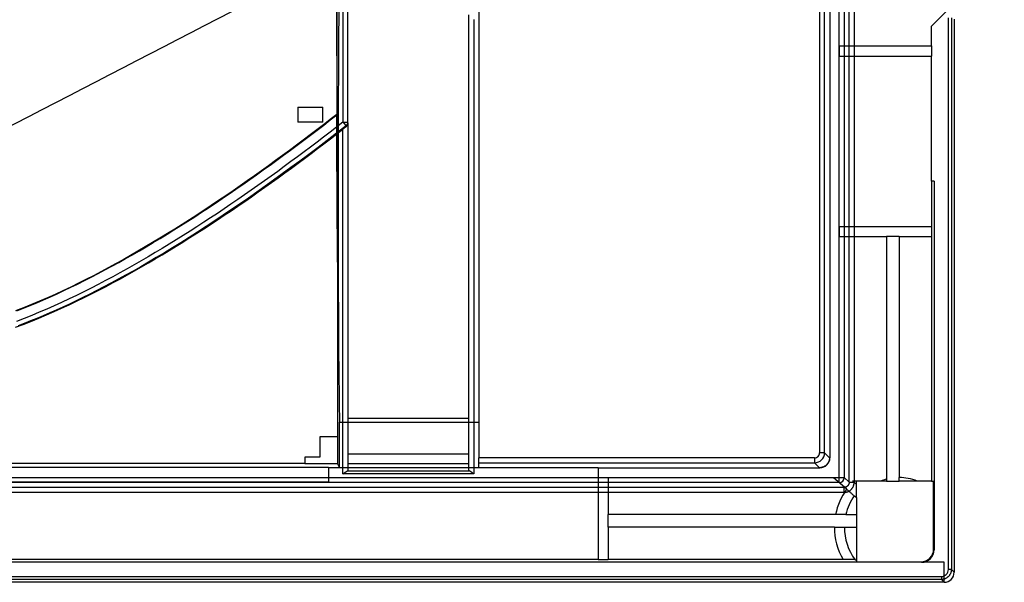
# Model space of a CAD drawing. Header units: millimetres. Extents: x -131 to 243, y -114 to 197.
# Tile 5 of 8: x 45 to 241, y -114 to -2. Entities that reach past the tile are written whole.
import ezdxf

# ---------------------------------------------------------------- set-up
doc = ezdxf.new("R2010")
doc.units = ezdxf.units.MM
doc.layers.add('MAIN-1', color=7, linetype='Continuous')
doc.layers.add('MAIN-2', color=7, linetype='Continuous')

msp = doc.modelspace()

# ---------------------------------------------------------------- linework, layer by layer
at = {"layer": 'MAIN-1'}
for p, q in [((204.26, 67.57), (204.26, -88.64)), ((205.26, -88.64), (205.26, 41.4)), ((206.31, 41.4), (206.31, -89.62)), ((241.1, 10.95), (226.6, -3.55)), ((136.3, 2.29), (136.3, -89.64)), ((226.6, -7.48), (226.6, -3.55)), ((208.25, -9.48), (208.25, -7.48)), ((208.25, -7.48), (226.6, -7.48)), ((226.6, -7.48), (226.6, -9.48)), ((208.25, -9.48), (226.6, -9.48)), ((226.6, -34.48), (226.6, -9.48)), ((100.2, -19.68), (100.2, -22.68)), ((100.2, -19.68), (105.2, -19.68)), ((105.2, -22.68), (105.2, -19.68)), ((107.96, -21.13), (106.65, -22.15)), ((106.67, -22.23), (107.99, -21.21)), ((107.96, -21.13), (107.97, -21.14)), ((107.97, -21.14), (107.98, -21.15)), ((108.04, -43.93), (107.97, -21.23)), ((107.98, -21.15), (107.98, -21.16)), ((107.98, -21.16), (107.99, -21.17)), ((107.99, -21.17), (107.99, -21.18)), ((107.99, -21.18), (108, -21.19)), ((108, -21.2), (108.04, -21.17)), ((108, -21.19), (108, -21.2)), ((108.04, -21.17), (108.04, -43.93)), ((105.2, -22.68), (100.2, -22.68)), ((105.32, -23.18), (103.98, -24.2)), ((104.04, -24.26), (105.36, -23.25)), ((106.65, -22.15), (105.32, -23.18)), ((105.36, -23.25), (106.67, -22.23)), ((102.64, -25.23), (101.28, -26.26)), ((101.38, -26.27), (102.71, -25.27)), ((103.98, -24.2), (102.64, -25.23)), ((102.71, -25.27), (104.04, -24.26)), ((99.91, -27.28), (98.54, -28.3)), ((98.71, -28.27), (100.04, -27.28)), ((101.28, -26.26), (99.91, -27.28)), ((100.04, -27.28), (101.38, -26.27)), ((97.15, -29.32), (95.76, -30.34)), ((96.01, -30.25), (97.36, -29.26)), ((98.54, -28.3), (97.15, -29.32)), ((97.36, -29.26), (98.71, -28.27)), ((94.36, -31.36), (92.96, -32.37)), ((93.31, -32.21), (94.66, -31.23)), ((95.76, -30.34), (94.36, -31.36)), ((94.66, -31.23), (96.01, -30.25)), ((91.54, -33.38), (90.12, -34.38)), ((90.59, -34.14), (91.95, -33.18)), ((92.96, -32.37), (91.54, -33.38)), ((91.95, -33.18), (93.31, -32.21)), ((87.86, -36.04), (89.23, -35.09)), ((90.12, -34.38), (88.7, -35.37)), ((89.23, -35.09), (90.59, -34.14)), ((226.6, -34.48), (226.6, -43.48)), ((227.1, -34.48), (226.6, -34.48)), ((227.1, -34.48), (227.1, -107.98)), ((85.12, -37.91), (86.49, -36.98)), ((87.27, -36.36), (85.83, -37.35)), ((86.49, -36.98), (87.86, -36.04)), ((88.7, -35.37), (87.27, -36.36)), ((82.38, -39.75), (83.75, -38.84)), ((84.39, -38.33), (82.94, -39.29)), ((83.75, -38.84), (85.12, -37.91)), ((85.83, -37.35), (84.39, -38.33)), ((80.03, -41.21), (78.57, -42.15)), ((79.62, -41.56), (81, -40.66)), ((81.49, -40.26), (80.03, -41.21)), ((81, -40.66), (82.38, -39.75)), ((82.94, -39.29), (81.49, -40.26)), ((77.11, -43.08), (75.64, -44.01)), ((76.87, -43.32), (78.25, -42.44)), ((78.57, -42.15), (77.11, -43.08)), ((78.25, -42.44), (79.62, -41.56)), ((74.17, -44.92), (72.7, -45.82)), ((72.73, -45.88), (74.11, -45.04)), ((74.11, -45.04), (75.49, -44.18)), ((75.64, -44.01), (74.17, -44.92)), ((75.49, -44.18), (76.87, -43.32)), ((108.04, -43.93), (108.08, -57.4)), ((208.25, -45.48), (208.25, -43.48)), ((208.25, -43.48), (226.6, -43.48)), ((226.64, -43.48), (226.6, -43.48)), ((226.64, -45.48), (226.64, -43.48)), ((71.23, -46.71), (69.76, -47.58)), ((69.97, -47.53), (71.35, -46.71)), ((72.7, -45.82), (71.23, -46.71)), ((71.35, -46.71), (72.73, -45.88)), ((208.25, -45.48), (217.6, -45.48)), ((217.6, -45.48), (217.6, -93.9)), ((220.1, -45.48), (217.6, -45.48)), ((220.1, -45.48), (226.6, -45.48)), ((220.1, -45.48), (220.1, -93.58)), ((226.6, -45.48), (226.6, -94.27)), ((226.64, -45.48), (226.6, -45.48)), ((68.28, -48.44), (66.81, -49.29)), ((67.22, -49.13), (68.6, -48.34)), ((69.76, -47.58), (68.28, -48.44)), ((68.6, -48.34), (69.97, -47.53)), ((63.85, -50.95), (62.38, -51.75)), ((63.1, -51.43), (64.47, -50.68)), ((65.33, -50.13), (63.85, -50.95)), ((64.47, -50.68), (65.84, -49.91)), ((66.81, -49.29), (65.33, -50.13)), ((65.84, -49.91), (67.22, -49.13)), ((58.99, -53.6), (60.35, -52.89)), ((60.9, -52.54), (59.42, -53.31)), ((60.35, -52.89), (61.72, -52.17)), ((62.38, -51.75), (60.9, -52.54)), ((61.72, -52.17), (63.1, -51.43)), ((56.42, -54.83), (54.89, -55.58)), ((54.9, -55.63), (56.26, -54.97)), ((56.26, -54.97), (57.62, -54.29)), ((57.93, -54.08), (56.42, -54.83)), ((57.62, -54.29), (58.99, -53.6)), ((59.42, -53.31), (57.93, -54.08)), ((50.84, -57.52), (52.19, -56.91)), ((53.35, -56.31), (51.8, -57.03)), ((52.19, -56.91), (53.54, -56.28)), ((54.89, -55.58), (53.35, -56.31)), ((53.54, -56.28), (54.9, -55.63)), ((46.81, -59.24), (48.15, -58.69)), ((48.67, -58.41), (47.09, -59.08)), ((48.15, -58.69), (49.49, -58.11)), ((50.24, -57.73), (48.67, -58.41)), ((49.49, -58.11), (50.84, -57.52)), ((51.8, -57.03), (50.24, -57.73)), ((108.08, -57.4), (108.08, -85.48)), ((45.5, -59.72), (43.9, -60.34)), ((44.14, -60.31), (45.48, -59.78)), ((45.48, -59.78), (46.81, -59.24)), ((47.09, -59.08), (45.5, -59.72)), ((108.52, -91.58), (108.52, -82.56)), ((108.52, -82.56), (136.3, -82.56)), ((104.6, -85.48), (104.6, -89.48)), ((108.08, -85.48), (104.6, -85.48)), ((108.08, -85.48), (108.11, -85.48)), ((108.11, -85.48), (108.11, -90.76)), ((101.6, -89.48), (101.6, -90.71)), ((104.6, -89.48), (101.6, -89.48)), ((136.3, -90.64), (136.3, -89.64)), ((203.26, -89.64), (136.3, -89.64)), ((205.26, -88.64), (204.26, -88.64)), ((205.26, -88.64), (206.24, -89.62)), ((206.11, -90.32), (206.08, -90.4)), ((206.14, -90.23), (206.11, -90.32)), ((206.17, -90.15), (206.14, -90.23)), ((206.19, -90.06), (206.17, -90.15)), ((206.21, -89.97), (206.19, -90.06)), ((206.22, -89.89), (206.21, -89.97)), ((206.23, -89.8), (206.22, -89.89)), ((206.24, -89.71), (206.23, -89.8)), ((206.31, -89.62), (206.24, -89.62)), ((206.24, -89.62), (206.24, -89.71)), ((106.3, -91.57), (5.9, -91.57)), ((10.6, -90.71), (101.6, -90.71)), ((101.6, -90.71), (101.6, -90.76)), ((101.6, -90.76), (108.11, -90.76)), ((106.3, -91.57), (106.3, -94.47)), ((160.1, -91.62), (106.3, -91.62)), ((108.52, -91.58), (108.11, -90.76)), ((108.52, -91.58), (136.3, -91.58)), ((136.3, -91.58), (136.3, -90.64)), ((136.3, -90.64), (203.26, -90.64)), ((160.1, -91.62), (160.1, -109.95)), ((160.1, -91.62), (204.24, -91.62)), ((204.24, -91.62), (203.26, -90.64)), ((204.33, -91.62), (204.24, -91.62)), ((204.24, -91.62), (204.31, -91.62)), ((204.42, -91.61), (204.33, -91.62)), ((204.51, -91.6), (204.42, -91.61)), ((204.6, -91.59), (204.51, -91.6)), ((204.69, -91.57), (204.6, -91.59)), ((204.77, -91.54), (204.69, -91.57)), ((204.86, -91.52), (204.77, -91.54)), ((204.94, -91.49), (204.86, -91.52)), ((205.03, -91.46), (204.94, -91.49)), ((205.11, -91.42), (205.03, -91.46)), ((205.19, -91.38), (205.11, -91.42)), ((205.27, -91.33), (205.19, -91.38)), ((205.34, -91.28), (205.27, -91.33)), ((205.42, -91.23), (205.34, -91.28)), ((205.49, -91.18), (205.42, -91.23)), ((205.56, -91.12), (205.49, -91.18)), ((205.62, -91.06), (205.56, -91.12)), ((205.69, -91), (205.62, -91.06)), ((205.75, -90.93), (205.69, -91)), ((205.8, -90.86), (205.75, -90.93)), ((205.86, -90.79), (205.8, -90.86)), ((205.91, -90.72), (205.86, -90.79)), ((205.96, -90.64), (205.91, -90.72)), ((206, -90.56), (205.96, -90.64)), ((206.04, -90.48), (206, -90.56)), ((206.08, -90.4), (206.04, -90.48)), ((207.02, -93.62), (162.1, -93.62)), ((162.1, -93.62), (162.1, -100.98)), ((209.66, -95.91), (207.02, -93.62)), ((217.6, -93.9), (217.6, -93.95)), ((217.6, -93.95), (217.6, -94.01)), ((217.6, -94.01), (217.6, -94.06)), ((217.6, -94.06), (217.6, -94.11)), ((217.6, -94.11), (217.6, -94.16)), ((217.6, -94.16), (217.6, -94.22)), ((217.6, -94.22), (217.6, -94.27)), ((220.1, -94.27), (220.1, -93.58)), ((106.3, -94.47), (5.9, -94.47)), ((209.66, -95.91), (209.78, -96.01)), ((209.78, -96.01), (209.9, -96.12)), ((209.9, -96.12), (210.03, -96.23)), ((211.07, -94.27), (210.82, -94.27)), ((210.82, -94.27), (210.95, -94.38)), ((211.6, -94.94), (210.95, -94.38)), ((211.6, -94.27), (211.07, -94.27)), ((216.47, -94.27), (211.6, -94.27)), ((211.6, -94.94), (211.6, -94.27)), ((211.6, -97.59), (211.6, -94.94)), ((216.63, -94.27), (216.47, -94.27)), ((216.79, -94.27), (216.63, -94.27)), ((216.96, -94.27), (216.79, -94.27)), ((217.12, -94.27), (216.96, -94.27)), ((217.28, -94.27), (217.12, -94.27)), ((217.44, -94.27), (217.28, -94.27)), ((217.6, -94.27), (217.44, -94.27)), ((217.6, -94.27), (220.1, -94.27)), ((220.42, -94.27), (220.1, -94.27)), ((220.74, -94.27), (220.42, -94.27)), ((221.06, -94.27), (220.74, -94.27)), ((221.38, -94.27), (221.06, -94.27)), ((221.7, -94.27), (221.38, -94.27)), ((222.03, -94.27), (221.7, -94.27)), ((222.36, -94.27), (222.03, -94.27)), ((222.7, -94.27), (222.36, -94.27)), ((223.04, -94.27), (222.7, -94.27)), ((223.38, -94.27), (223.04, -94.27)), ((223.73, -94.27), (223.38, -94.27)), ((226.6, -94.27), (223.73, -94.27)), ((226.6, -94.27), (227, -94.27)), ((227, -107.88), (227, -94.27)), ((210.03, -96.23), (210.15, -96.34)), ((210.15, -96.34), (210.26, -96.43)), ((210.26, -96.43), (210.37, -96.53)), ((210.37, -96.53), (210.48, -96.63)), ((210.48, -96.63), (210.59, -96.72)), ((210.59, -96.72), (210.68, -96.8)), ((210.68, -96.8), (210.77, -96.87)), ((210.77, -96.87), (210.85, -96.94)), ((210.85, -96.94), (210.92, -97.01)), ((210.92, -97.01), (210.99, -97.07)), ((210.99, -97.07), (211.05, -97.11)), ((211.05, -97.11), (211.09, -97.15)), ((211.09, -97.15), (211.12, -97.18)), ((211.12, -97.18), (211.15, -97.21)), ((211.15, -97.21), (211.17, -97.22)), ((211.23, -97.28), (211.17, -97.22)), ((211.17, -97.22), (211.17, -97.22)), ((211.29, -97.33), (211.23, -97.28)), ((211.35, -97.38), (211.29, -97.33)), ((211.42, -97.43), (211.35, -97.38)), ((211.48, -97.49), (211.42, -97.43)), ((211.54, -97.54), (211.48, -97.49)), ((211.6, -97.59), (211.54, -97.54)), ((211.6, -97.59), (211.6, -97.94)), ((211.6, -97.94), (211.6, -98.27)), ((211.6, -98.27), (211.6, -98.6)), ((211.6, -98.6), (211.6, -98.92)), ((211.6, -98.92), (211.6, -99.23)), ((211.6, -99.23), (211.6, -99.54)), ((211.6, -99.54), (211.6, -99.84)), ((211.6, -99.84), (211.6, -100.13)), ((211.6, -100.13), (211.6, -100.42)), ((207.44, -100.98), (162.1, -100.98)), ((162.1, -103.48), (162.1, -100.98)), ((207.58, -100.98), (207.44, -100.98)), ((207.72, -100.98), (207.58, -100.98)), ((207.86, -100.98), (207.72, -100.98)), ((207.99, -100.98), (207.86, -100.98)), ((208.13, -100.98), (207.99, -100.98)), ((208.25, -100.98), (208.13, -100.98)), ((208.37, -100.98), (208.25, -100.98)), ((208.49, -100.98), (208.37, -100.98)), ((208.61, -100.98), (208.49, -100.98)), ((208.73, -100.98), (208.61, -100.98)), ((208.83, -100.98), (208.73, -100.98)), ((208.93, -100.98), (208.83, -100.98)), ((209.02, -100.98), (208.93, -100.98)), ((209.11, -100.98), (209.02, -100.98)), ((209.19, -100.98), (209.11, -100.98)), ((209.26, -100.98), (209.19, -100.98)), ((209.32, -100.98), (209.26, -100.98)), ((209.37, -100.98), (209.32, -100.98)), ((209.41, -100.98), (209.37, -100.98)), ((209.44, -100.98), (209.41, -100.98)), ((209.47, -100.98), (209.44, -100.98)), ((209.49, -100.98), (209.47, -100.98)), ((209.49, -100.98), (209.8, -100.98)), ((209.49, -100.98), (209.49, -100.98)), ((209.8, -100.98), (210.11, -100.98)), ((210.11, -100.98), (210.41, -100.98)), ((210.41, -100.98), (210.71, -100.98)), ((210.71, -100.98), (211.01, -100.98)), ((211.01, -100.98), (211.3, -100.98)), ((211.3, -100.98), (211.6, -100.98)), ((211.6, -100.42), (211.6, -100.7)), ((211.6, -100.7), (211.6, -100.98)), ((211.6, -100.98), (211.6, -103.48)), ((162.1, -103.48), (162.1, -109.95)), ((207.2, -103.48), (162.1, -103.48)), ((207.2, -103.48), (209.2, -103.48)), ((209.2, -103.48), (211.6, -103.48)), ((211.6, -103.48), (211.6, -103.78)), ((211.6, -103.78), (211.6, -104.09)), ((211.6, -104.09), (211.6, -104.39)), ((211.6, -104.39), (211.6, -104.7)), ((211.6, -104.7), (211.6, -105.01)), ((211.6, -105.01), (211.6, -105.32)), ((211.6, -105.32), (211.6, -105.63)), ((211.6, -105.63), (211.6, -105.95)), ((211.6, -105.95), (211.6, -106.28)), ((211.6, -106.28), (211.6, -106.61)), ((211.6, -106.61), (211.6, -106.94)), ((211.6, -106.94), (211.6, -107.29)), ((211.6, -107.29), (211.6, -107.64)), ((211.6, -107.64), (211.6, -108)), ((211.6, -108), (211.6, -108.37)), ((227, -107.88), (227.1, -107.98)), ((160.1, -109.95), (-47.9, -109.95)), ((160.1, -109.98), (160.1, -109.95)), ((162.1, -109.98), (162.1, -109.95)), ((208.94, -109.95), (162.1, -109.95)), ((209.06, -109.95), (208.94, -109.95)), ((209.19, -109.95), (209.06, -109.95)), ((209.32, -109.95), (209.19, -109.95)), ((209.45, -109.95), (209.32, -109.95)), ((209.57, -109.95), (209.45, -109.95)), ((209.7, -109.95), (209.57, -109.95)), ((209.82, -109.95), (209.7, -109.95)), ((209.93, -109.95), (209.82, -109.95)), ((210.05, -109.95), (209.93, -109.95)), ((210.17, -109.95), (210.05, -109.95)), ((210.28, -109.95), (210.17, -109.95)), ((210.39, -109.95), (210.28, -109.95)), ((210.5, -109.95), (210.39, -109.95)), ((210.6, -109.95), (210.5, -109.95)), ((210.69, -109.95), (210.6, -109.95)), ((210.78, -109.95), (210.69, -109.95)), ((210.87, -109.95), (210.78, -109.95)), ((210.95, -109.95), (210.87, -109.95)), ((211.03, -109.95), (210.95, -109.95)), ((211.1, -109.96), (211.03, -109.95)), ((211.16, -109.96), (211.1, -109.96)), ((211.21, -109.96), (211.16, -109.96)), ((211.25, -109.96), (211.21, -109.96)), ((211.29, -109.96), (211.25, -109.96)), ((211.31, -109.96), (211.29, -109.96)), ((211.33, -109.96), (211.31, -109.96)), ((211.34, -109.96), (211.33, -109.96)), ((211.34, -109.96), (211.34, -109.96)), ((211.34, -109.96), (211.34, -109.97)), ((211.34, -109.97), (211.34, -109.97)), ((211.34, -109.97), (211.34, -109.97)), ((211.34, -109.97), (211.34, -109.97)), ((211.34, -109.97), (211.34, -109.97)), ((211.34, -109.97), (211.34, -109.97)), ((211.6, -108.37), (211.6, -108.75)), ((211.6, -108.75), (211.6, -109.14)), ((211.6, -109.14), (211.6, -109.55)), ((211.6, -109.55), (211.6, -109.97)), ((224.6, -110.48), (-112.4, -110.48)), ((162.1, -109.98), (160.1, -109.98)), ((211.6, -109.97), (211.6, -110.38)), ((211.6, -110.38), (224.5, -110.38)), ((224.6, -110.48), (224.5, -110.38)), ((229.1, -110.48), (224.6, -110.48)), ((229.1, -114.48), (229.1, -110.48))]:
    msp.add_line(p, q, dxfattribs=at)
for radius, start, end in [(9.9, 104.6255, 111.5278), (9.9, 68.4722, 90), (12.9, 144.0492, 168.8255), (12.9, 134.4406, 135.1567), (10.9, 144.9787, 166.7407), (12.9, 180, 210.0809), (10.9, 180, 216.4977)]:
    msp.add_arc((220.1, -103.48), radius, start, end, dxfattribs=at)
for centre, major_axis, ratio, start_param, end_param in [((122.46, 34.52), (0, 1662.42), 0.008727, 1.564159, 1.60428), ((108.64, -36.6), (0, -47.8), 0.008726, -2.766748, -0.278714), ((155.09, 34.59), (3216.52, 1663.72), 0.000001, 1.58695, 1.613806), ((203.26, -88.64), (0, 1), 1, 3.141592, 4.712394), ((203.26, -88.64), (-1.41, -1.41), 0.999923, 0.785497, 2.356071), ((203.26, -89.64), (0, -1), 0.000004, -1.570854, -0.244963), ((204.31, -89.62), (2, 0), 0.999848, -1.570796, -0.000017), ((224.5, -107.88), (1.77, -1.77), 0.999924, -0.78536, 0.78536), ((224.6, -107.98), (1.77, -1.77), 0.999924, -0.78533, 0.78536), ((211.47, -109.97), (1.2, -0.01), 0.000353, -1.675286, -1.464674)]:
    msp.add_ellipse(centre, major_axis=major_axis, ratio=ratio, start_param=start_param, end_param=end_param, dxfattribs=at)
at = {"layer": 'MAIN-2'}
for p, q in [((210.15, -94.53), (210.15, 163.57)), ((211.15, 163.57), (211.15, -94.53)), ((110.2, -22.64), (110.2, 143.19)), ((107.58, 96.94), (107.97, -21.22)), ((209.19, 68.74), (209.19, -93.57)), ((208.19, -93.57), (208.19, 67.32)), ((109.2, 47.23), (109.2, -22.67)), ((134.3, -92.26), (134.3, -1.26)), ((229.94, -111.92), (229.94, -1.89)), ((230.54, -1.89), (230.54, -111.92)), ((135.3, -2.23), (135.3, -92.87)), ((226.6, -3.55), (226.6, -3.55)), ((231.1, -2.13), (231.1, -112.48)), ((226.6, -7.48), (226.6, -7.48)), ((226.6, -9.48), (226.6, -9.48)), ((100.2, -19.68), (100.2, -19.68)), ((105.2, -19.68), (105.2, -19.68)), ((107.97, -21.23), (107.97, -21.23)), ((100.2, -22.68), (100.2, -22.68)), ((105.2, -22.68), (105.2, -22.68)), ((109.2, -22.67), (107.91, -23.67)), ((109.81, -23.43), (107.93, -24.89)), ((109.81, -23.43), (109.81, -23.6)), ((110.2, -22.82), (110.2, -22.64)), ((110.2, -22.82), (110.2, -92.26)), ((106.62, -24.67), (105.33, -25.66)), ((107.93, -24.89), (106.07, -26.32)), ((107.91, -23.67), (106.62, -24.67)), ((106.68, -26.02), (107.94, -25.04)), ((107.94, -25.04), (109.2, -24.07)), ((109.26, -24.02), (109.2, -24.07)), ((109.2, -92.87), (109.2, -24.07)), ((109.32, -23.98), (109.26, -24.02)), ((109.38, -23.93), (109.32, -23.98)), ((109.43, -23.89), (109.38, -23.93)), ((109.49, -23.84), (109.43, -23.89)), ((109.55, -23.8), (109.49, -23.84)), ((109.6, -23.76), (109.55, -23.8)), ((109.66, -23.72), (109.6, -23.76)), ((109.71, -23.67), (109.66, -23.72)), ((109.76, -23.63), (109.71, -23.67)), ((109.81, -23.6), (109.76, -23.63)), ((104.04, -26.65), (102.74, -27.64)), ((105.33, -25.66), (104.04, -26.65)), ((104.12, -27.96), (105.41, -26.99)), ((106.07, -26.32), (104.23, -27.72)), ((105.41, -26.99), (106.68, -26.02)), ((101.43, -28.62), (100.13, -29.59)), ((102.4, -29.1), (100.61, -30.44)), ((102.74, -27.64), (101.43, -28.62)), ((101.54, -29.9), (102.84, -28.93)), ((104.23, -27.72), (102.4, -29.1)), ((102.84, -28.93), (104.12, -27.96)), ((98.82, -30.56), (97.5, -31.53)), ((100.13, -29.59), (98.82, -30.56)), ((100.61, -30.44), (98.83, -31.75)), ((98.93, -31.84), (100.24, -30.87)), ((100.24, -30.87), (101.54, -29.9)), ((96.19, -32.49), (94.87, -33.44)), ((97.09, -33.02), (95.37, -34.26)), ((97.5, -31.53), (96.19, -32.49)), ((96.29, -33.76), (97.61, -32.8)), ((98.83, -31.75), (97.09, -33.02)), ((97.61, -32.8), (98.93, -31.84)), ((92.21, -35.33), (90.88, -36.27)), ((93.54, -34.39), (92.21, -35.33)), ((94.87, -33.44), (93.54, -34.39)), ((93.63, -35.66), (94.96, -34.71)), ((95.37, -34.26), (93.68, -35.48)), ((94.96, -34.71), (96.29, -33.76)), ((226.6, -34.48), (226.6, -34.48)), ((89.54, -37.2), (88.2, -38.13)), ((90.88, -36.27), (89.54, -37.2)), ((92, -36.66), (90.33, -37.83)), ((90.95, -37.55), (92.29, -36.61)), ((93.68, -35.48), (92, -36.66)), ((92.29, -36.61), (93.63, -35.66)), ((86.86, -39.05), (85.51, -39.96)), ((88.2, -38.13), (86.86, -39.05)), ((88.66, -38.98), (86.99, -40.13)), ((88.24, -39.42), (89.6, -38.49)), ((90.33, -37.83), (88.66, -38.98)), ((89.6, -38.49), (90.95, -37.55)), ((84.16, -40.87), (82.8, -41.77)), ((85.51, -39.96), (84.16, -40.87)), ((86.99, -40.13), (85.3, -41.26)), ((85.53, -41.26), (86.89, -40.34)), ((86.89, -40.34), (88.24, -39.42)), ((81.44, -42.66), (80.07, -43.55)), ((81.42, -43.96), (82.79, -43.07)), ((82.8, -41.77), (81.44, -42.66)), ((83.61, -42.39), (81.9, -43.51)), ((82.79, -43.07), (84.16, -42.17)), ((85.3, -41.26), (83.61, -42.39)), ((84.16, -42.17), (85.53, -41.26)), ((78.7, -44.43), (77.32, -45.3)), ((80.21, -44.6), (78.52, -45.68)), ((78.67, -45.72), (80.05, -44.85)), ((80.07, -43.55), (78.7, -44.43)), ((80.05, -44.85), (81.42, -43.96)), ((81.9, -43.51), (80.21, -44.6)), ((74.55, -47.02), (73.16, -47.87)), ((75.94, -46.17), (74.55, -47.02)), ((76.85, -46.73), (75.19, -47.75)), ((75.91, -47.45), (77.29, -46.59)), ((77.32, -45.3), (75.94, -46.17)), ((78.52, -45.68), (76.85, -46.73)), ((77.29, -46.59), (78.67, -45.72)), ((217.6, -45.48), (217.6, -45.48)), ((220.1, -45.48), (220.1, -45.48)), ((71.77, -48.71), (70.37, -49.54)), ((73.16, -47.87), (71.77, -48.71)), ((73.57, -48.74), (71.97, -49.7)), ((73.15, -49.13), (74.53, -48.29)), ((75.19, -47.75), (73.57, -48.74)), ((74.53, -48.29), (75.91, -47.45)), ((68.96, -50.35), (67.55, -51.16)), ((70.4, -50.62), (68.86, -51.51)), ((70.37, -49.54), (68.96, -50.35)), ((68.99, -51.57), (70.38, -50.77)), ((70.38, -50.77), (71.76, -49.95)), ((71.97, -49.7), (70.4, -50.62)), ((71.76, -49.95), (73.15, -49.13)), ((64.7, -52.75), (63.27, -53.53)), ((66.13, -51.96), (64.7, -52.75)), ((67.34, -52.38), (65.85, -53.21)), ((67.55, -51.16), (66.13, -51.96)), ((66.21, -53.14), (67.6, -52.36)), ((68.86, -51.51), (67.34, -52.38)), ((67.6, -52.36), (68.99, -51.57)), ((61.84, -54.3), (60.39, -55.05)), ((62.93, -54.8), (61.5, -55.55)), ((63.27, -53.53), (61.84, -54.3)), ((61.95, -55.44), (63.39, -54.68)), ((64.38, -54.02), (62.93, -54.8)), ((63.39, -54.68), (64.81, -53.91)), ((65.85, -53.21), (64.38, -54.02)), ((64.81, -53.91), (66.21, -53.14)), ((57.49, -56.53), (56.03, -57.24)), ((58.95, -55.8), (57.49, -56.53)), ((57.57, -57.67), (59.04, -56.93)), ((60.09, -56.28), (58.71, -56.98)), ((60.39, -55.05), (58.95, -55.8)), ((59.04, -56.93), (60.51, -56.19)), ((61.5, -55.55), (60.09, -56.28)), ((60.51, -56.19), (61.95, -55.44)), ((53.09, -58.64), (51.6, -59.31)), ((54.56, -57.95), (53.09, -58.64)), ((56.03, -57.24), (54.56, -57.95)), ((54.59, -59.1), (56.08, -58.39)), ((55.98, -58.32), (54.64, -58.96)), ((57.33, -57.66), (55.98, -58.32)), ((56.08, -58.39), (57.57, -57.67)), ((58.71, -56.98), (57.33, -57.66)), ((48.62, -60.61), (47.12, -61.23)), ((50.11, -59.97), (48.62, -60.61)), ((50.71, -60.74), (49.42, -61.29)), ((50.04, -61.14), (51.57, -60.48)), ((51.6, -59.31), (50.11, -59.97)), ((52.01, -60.17), (50.71, -60.74)), ((51.57, -60.48), (53.08, -59.8)), ((53.32, -59.57), (52.01, -60.17)), ((53.08, -59.8), (54.59, -59.1)), ((54.64, -58.96), (53.32, -59.57)), ((45.61, -61.83), (44.09, -62.42)), ((45.63, -62.84), (44.39, -63.31)), ((45.43, -63.02), (46.97, -62.42)), ((47.12, -61.23), (45.61, -61.83)), ((46.89, -62.34), (45.63, -62.84)), ((48.15, -61.83), (46.89, -62.34)), ((46.97, -62.42), (48.51, -61.79)), ((49.42, -61.29), (48.15, -61.83)), ((48.51, -61.79), (50.04, -61.14)), ((43.88, -63.61), (45.43, -63.02)), ((134.3, -81.77), (110.2, -81.77)), ((104.6, -85.48), (104.6, -85.48)), ((101.6, -89.48), (101.6, -89.48)), ((104.6, -89.48), (104.6, -89.48)), ((110.2, -88.85), (134.3, -88.85)), ((110, -92.31), (110.03, -92.29)), ((110.03, -92.29), (110.06, -92.28)), ((110.06, -92.28), (110.09, -92.27)), ((110.09, -92.27), (110.11, -92.27)), ((110.11, -92.27), (134.39, -92.27)), ((134.3, -90.85), (110.2, -90.85)), ((134.41, -92.27), (134.39, -92.27)), ((134.44, -92.28), (134.41, -92.27)), ((134.47, -92.29), (134.44, -92.28)), ((134.5, -92.31), (134.47, -92.29)), ((160.1, -91.62), (160.1, -91.62)), ((-96, -93.57), (208.19, -93.57)), ((109.2, -92.87), (109.24, -92.84)), ((135.3, -92.87), (109.2, -92.87)), ((109.24, -92.84), (109.29, -92.8)), ((109.29, -92.8), (109.33, -92.77)), ((109.33, -92.77), (109.38, -92.73)), ((109.38, -92.73), (109.42, -92.7)), ((109.42, -92.7), (109.47, -92.66)), ((109.47, -92.66), (109.51, -92.63)), ((109.51, -92.63), (109.56, -92.6)), ((109.56, -92.6), (109.6, -92.56)), ((109.6, -92.56), (109.65, -92.53)), ((109.65, -92.53), (109.69, -92.5)), ((109.69, -92.5), (109.73, -92.47)), ((109.73, -92.47), (109.77, -92.44)), ((109.77, -92.44), (109.81, -92.42)), ((109.81, -92.42), (109.85, -92.39)), ((109.85, -92.39), (109.89, -92.37)), ((109.89, -92.37), (109.92, -92.34)), ((109.92, -92.34), (109.96, -92.32)), ((109.96, -92.32), (110, -92.31)), ((134.54, -92.32), (134.5, -92.31)), ((134.58, -92.34), (134.54, -92.32)), ((134.61, -92.37), (134.58, -92.34)), ((134.65, -92.39), (134.61, -92.37)), ((134.69, -92.42), (134.65, -92.39)), ((134.73, -92.44), (134.69, -92.42)), ((134.77, -92.47), (134.73, -92.44)), ((134.81, -92.5), (134.77, -92.47)), ((134.85, -92.53), (134.81, -92.5)), ((134.9, -92.56), (134.85, -92.53)), ((134.94, -92.6), (134.9, -92.56)), ((134.99, -92.63), (134.94, -92.6)), ((135.03, -92.66), (134.99, -92.63)), ((135.08, -92.7), (135.03, -92.66)), ((135.12, -92.73), (135.08, -92.7)), ((135.17, -92.77), (135.12, -92.73)), ((135.21, -92.8), (135.17, -92.77)), ((135.26, -92.84), (135.21, -92.8)), ((135.3, -92.87), (135.26, -92.84)), ((162.1, -93.62), (162.1, -93.62)), ((207.02, -93.62), (207.02, -93.62)), ((208.19, -94.57), (208.19, -93.57)), ((208.19, -93.57), (209.19, -93.57)), ((210.15, -94.53), (209.19, -93.57)), ((-96.96, -95.53), (209.15, -95.53)), ((208.19, -94.57), (-96, -94.57)), ((208.19, -94.57), (209.15, -95.53)), ((209.15, -96.53), (209.15, -95.53)), ((209.2, -95.53), (209.15, -95.53)), ((209.24, -95.53), (209.2, -95.53)), ((209.29, -95.52), (209.24, -95.53)), ((209.33, -95.52), (209.29, -95.52)), ((209.37, -95.51), (209.33, -95.52)), ((209.42, -95.5), (209.37, -95.51)), ((209.46, -95.48), (209.42, -95.5)), ((209.5, -95.47), (209.46, -95.48)), ((209.54, -95.45), (209.5, -95.47)), ((209.59, -95.43), (209.54, -95.45)), ((209.63, -95.41), (209.59, -95.43)), ((209.66, -95.39), (209.63, -95.41)), ((209.7, -95.37), (209.66, -95.39)), ((209.74, -95.34), (209.7, -95.37)), ((209.78, -95.31), (209.74, -95.34)), ((209.81, -95.28), (209.78, -95.31)), ((209.84, -95.25), (209.81, -95.28)), ((209.87, -95.22), (209.84, -95.25)), ((209.9, -95.19), (209.87, -95.22)), ((209.93, -95.16), (209.9, -95.19)), ((209.96, -95.12), (209.93, -95.16)), ((209.99, -95.08), (209.96, -95.12)), ((210.01, -95.04), (209.99, -95.08)), ((210.03, -95.01), (210.01, -95.04)), ((210.05, -94.97), (210.03, -95.01)), ((210.07, -94.92), (210.05, -94.97)), ((210.09, -94.88), (210.07, -94.92)), ((210.1, -94.84), (210.09, -94.88)), ((210.12, -94.8), (210.1, -94.84)), ((210.13, -94.75), (210.12, -94.8)), ((210.14, -94.71), (210.13, -94.75)), ((210.15, -94.62), (210.14, -94.67)), ((210.14, -94.67), (210.14, -94.71)), ((210.15, -94.53), (211.15, -94.53)), ((210.15, -94.53), (210.15, -94.58)), ((210.15, -94.58), (210.15, -94.62)), ((210.18, -96.25), (210.25, -96.2)), ((210.25, -96.2), (210.33, -96.15)), ((210.33, -96.15), (210.4, -96.09)), ((210.4, -96.09), (210.47, -96.04)), ((210.47, -96.04), (210.53, -95.98)), ((210.53, -95.98), (210.6, -95.91)), ((210.6, -95.91), (210.66, -95.85)), ((210.66, -95.85), (210.71, -95.78)), ((210.71, -95.78), (210.77, -95.71)), ((210.77, -95.71), (210.82, -95.63)), ((210.82, -94.27), (210.82, -94.27)), ((210.82, -95.63), (210.87, -95.56)), ((210.87, -95.56), (210.91, -95.48)), ((210.91, -95.48), (210.95, -95.4)), ((210.95, -95.4), (210.99, -95.32)), ((210.99, -95.32), (211.02, -95.24)), ((211.02, -95.24), (211.05, -95.16)), ((211.05, -95.16), (211.08, -95.07)), ((211.08, -95.07), (211.1, -94.99)), ((211.1, -94.99), (211.12, -94.9)), ((211.12, -94.9), (211.13, -94.81)), ((211.13, -94.81), (211.14, -94.72)), ((211.14, -94.72), (211.15, -94.63)), ((211.15, -94.63), (211.15, -94.53)), ((211.6, -94.27), (211.6, -94.27)), ((211.6, -94.27), (211.6, -94.27)), ((211.6, -94.94), (211.6, -94.94)), ((217.6, -94.27), (217.6, -94.27)), ((220.1, -94.27), (220.1, -94.27)), ((209.15, -96.53), (-96.96, -96.53)), ((209.15, -96.53), (209.25, -96.53)), ((209.25, -96.53), (209.34, -96.52)), ((209.34, -96.52), (209.43, -96.51)), ((209.43, -96.51), (209.52, -96.5)), ((209.52, -96.5), (209.61, -96.48)), ((209.61, -96.48), (209.69, -96.46)), ((209.69, -96.46), (209.78, -96.43)), ((209.78, -96.43), (209.86, -96.4)), ((209.86, -96.4), (209.94, -96.37)), ((209.94, -96.37), (210.02, -96.33)), ((210.02, -96.33), (210.1, -96.29)), ((210.1, -96.29), (210.18, -96.25)), ((211.17, -97.22), (211.17, -97.22)), ((211.6, -97.59), (211.6, -97.59)), ((162.1, -100.98), (162.1, -100.98)), ((209.49, -100.98), (209.49, -100.98)), ((211.6, -100.98), (211.6, -100.98)), ((162.1, -103.48), (162.1, -103.48)), ((209.2, -103.48), (209.2, -103.48)), ((211.6, -103.48), (211.6, -103.48)), ((230.54, -111.92), (230.53, -112.01)), ((231.1, -112.48), (230.54, -111.92)), ((-116.34, -113.32), (228.54, -113.32)), ((228.8, -113.9), (228.72, -113.91)), ((228.89, -113.88), (228.8, -113.9)), ((228.98, -113.87), (228.89, -113.88)), ((229.07, -113.84), (228.98, -113.87)), ((229.15, -113.82), (229.07, -113.84)), ((229.24, -113.79), (229.15, -113.82)), ((229.32, -113.76), (229.24, -113.79)), ((229.4, -113.72), (229.32, -113.76)), ((229.48, -113.68), (229.4, -113.72)), ((229.56, -113.63), (229.48, -113.68)), ((229.64, -113.59), (229.56, -113.63)), ((229.71, -113.53), (229.64, -113.59)), ((229.78, -113.48), (229.71, -113.53)), ((229.85, -113.42), (229.78, -113.48)), ((229.92, -113.36), (229.85, -113.42)), ((229.98, -113.3), (229.92, -113.36)), ((230.04, -113.23), (229.98, -113.3)), ((230.1, -113.16), (230.04, -113.23)), ((230.15, -113.09), (230.1, -113.16)), ((230.2, -113.02), (230.15, -113.09)), ((230.25, -112.94), (230.2, -113.02)), ((230.3, -112.87), (230.25, -112.94)), ((230.34, -112.79), (230.3, -112.87)), ((230.37, -112.7), (230.34, -112.79)), ((230.41, -112.62), (230.37, -112.7)), ((230.44, -112.54), (230.41, -112.62)), ((230.46, -112.45), (230.44, -112.54)), ((230.49, -112.36), (230.46, -112.45)), ((230.5, -112.27), (230.49, -112.36)), ((230.52, -112.19), (230.5, -112.27)), ((230.53, -112.1), (230.52, -112.19)), ((230.53, -112.01), (230.53, -112.1)), ((229.1, -114.48), (-116.9, -114.48)), ((228.54, -113.92), (-116.34, -113.92)), ((228.63, -113.91), (228.54, -113.92)), ((228.54, -113.92), (229.1, -114.48)), ((228.72, -113.91), (228.63, -113.91))]:
    msp.add_line(p, q, dxfattribs=at)
for centre, major_axis, ratio, start_param, end_param in [((109.2, -22.64), (1, 0), 0.034321, -1.570718, 0), ((109.2, -22.64), (0.615, -0.788), 0.020971, -1.543793, -0.017255), ((109.2, -22.64), (-1, 0), 0.99976, 2.232784, 3.141593), ((109.2, -22.82), (1, 0), 0.97832, -0.90882, -0.000006), ((109.2, -92.26), (1, 0), 0.026191, -0.428588, 0.000002), ((135.3, -92.26), (1, 0), 0.026191, 3.141591, 3.570181), ((208.19, -93.57), (-0.707, -0.707), 0.999696, 0.78555, 2.35608), ((228.54, -111.92), (-1.16, -0.78), 1, 0.982774, 2.553621), ((229.94, -111.92), (0.6, 0), 0.000018, 0.000041, 1.570783), ((228.54, -113.32), (0, 0.6), 0.000012, 1.570791, 3.141527), ((229.1, -112.48), (1.41, -1.41), 0.999924, -0.78536, 0.78536)]:
    msp.add_ellipse(centre, major_axis=major_axis, ratio=ratio, start_param=start_param, end_param=end_param, dxfattribs=at)

doc.saveas('drawing.dxf')
